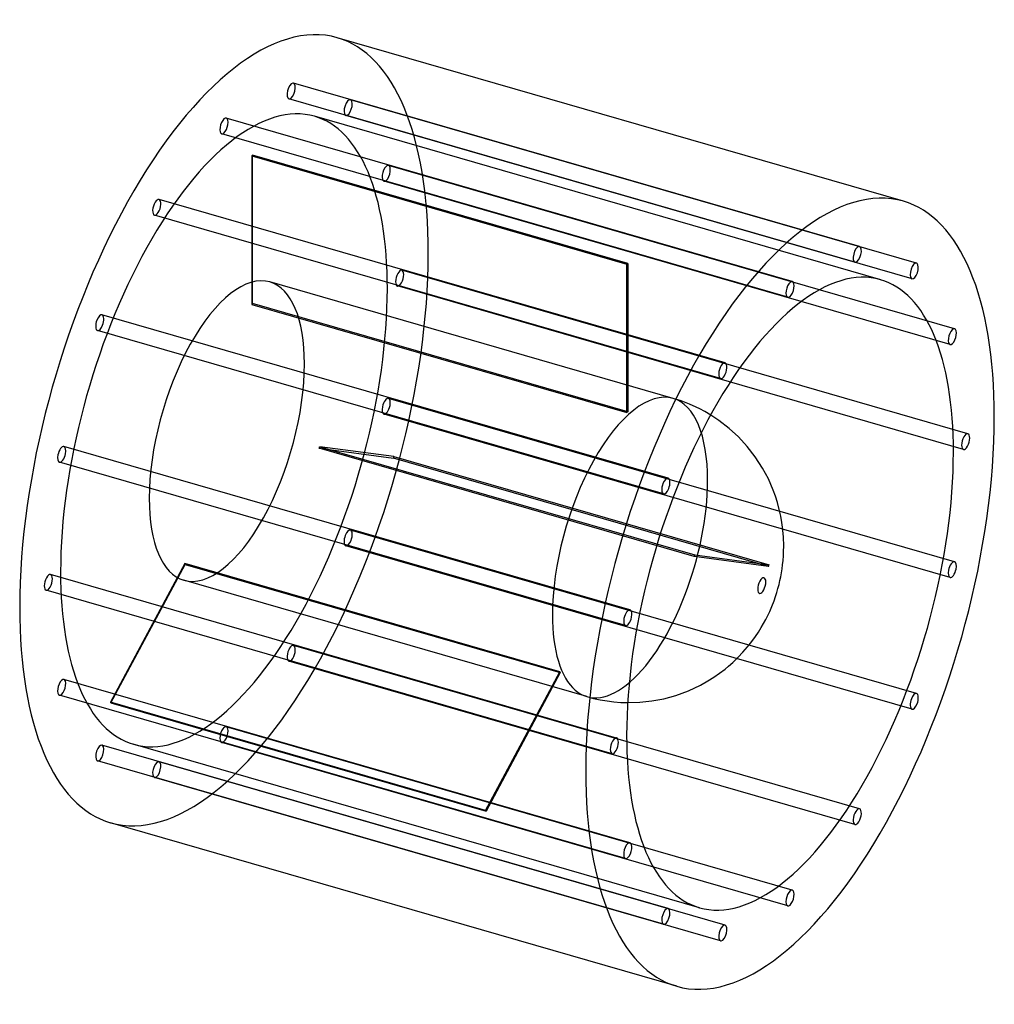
# Model space of a CAD drawing. Header units: millimetres. Extents: x -596 to 596, y -603 to 603.
import ezdxf

# ---------------------------------------------------------------- set-up
doc = ezdxf.new("R2010")
doc.units = ezdxf.units.MM
doc.layers.add('HIDDEN', color=7, linetype='Continuous')
doc.layers.add('THICK', color=7, linetype='Continuous')

msp = doc.modelspace()

# ---------------------------------------------------------------- linework, layer by layer
at = {"layer": 'HIDDEN'}
for p, q in [((431.5, 324.9), (-261.4, 524.9)), ((425.9, 305.7), (-266.9, 505.7)), ((501.2, 304.6), (-191.6, 504.6)), ((457.4, 284.3), (-235.5, 484.3)), ((495.7, 285.4), (-197.2, 485.4)), ((349.2, 282), (-343.6, 482)), ((343.6, 262.8), (-349.2, 462.8)), ((-312.3, 436), (-312.3, 254.1)), ((-312.3, 436), (146.7, 303.5)), ((-311.3, 255), (-311.3, 436.8)), ((147.7, 304.3), (-311.3, 436.8)), ((547.8, 224.1), (-145, 424.1)), ((542.3, 204.9), (-150.5, 404.9)), ((266.9, 182.4), (-425.9, 382.4)), ((261.4, 163.2), (-431.5, 363.2)), ((146.7, 121.6), (146.7, 303.5)), ((147.7, 304.3), (147.7, 122.5)), ((564.2, 95.8), (-128.6, 295.8)), ((203.3, 139.1), (-290.2, 281.5)), ((558.6, 76.6), (-134.2, 276.6)), ((-312.3, 254.1), (146.7, 121.6)), ((147.7, 122.5), (-311.3, 255)), ((197.2, 41.3), (-495.7, 241.3)), ((191.6, 22.1), (-501.2, 222.1)), ((547.8, -60.9), (-145, 139.1)), ((213.2, 135.9), (203.3, 139.1)), ((223.5, 131.9), (213.2, 135.9)), ((231.4, 128.4), (223.5, 131.9)), ((236.2, 126.1), (231.4, 128.4)), ((242.3, 122.8), (236.2, 126.1)), ((249.3, 118.7), (242.3, 122.8)), ((542.3, -80.1), (-150.5, 119.9)), ((150.5, -119.9), (-542.3, 80.1)), ((229.2, -54.5), (-229.7, 78)), ((-229.7, 78), (-138.8, 65.8)), ((-229.2, 79.9), (229.7, -52.6)), ((-138.3, 67.8), (-229.2, 79.9)), ((145, -139.1), (-547.8, 60.9)), ((320.2, -66.7), (-138.8, 65.8)), ((-138.3, 67.8), (320.7, -64.7)), ((501.2, -222.1), (-191.6, -22.1)), ((495.7, -241.3), (-197.2, -41.3)), ((320.2, -66.7), (229.2, -54.5)), ((229.7, -52.6), (320.7, -64.7)), ((-394.3, -63), (-485.2, -232.7)), ((-484.7, -233.7), (-393.8, -64.1)), ((64.7, -195.5), (-394.3, -63)), ((-393.8, -64.1), (65.2, -196.6)), ((134.2, -276.6), (-558.6, -76.6)), ((97.9, -226), (-395.6, -83.5)), ((128.6, -295.8), (-564.2, -95.8)), ((431.5, -363.2), (-261.4, -163.2)), ((425.9, -382.4), (-266.9, -182.4)), ((-26.2, -365.2), (64.7, -195.5)), ((65.2, -196.6), (-25.7, -366.2)), ((150.5, -404.9), (-542.3, -204.9)), ((145, -424.1), (-547.8, -224.1)), ((97.9, -226), (106, -228.2)), ((106, -228.2), (114.1, -229.9)), ((-26.2, -365.2), (-485.2, -232.7)), ((-484.7, -233.7), (-25.7, -366.2)), ((114.1, -229.9), (122.4, -231.3)), ((122.4, -231.3), (130.7, -232.4)), ((130.7, -232.4), (139.2, -233.1)), ((139.2, -233.1), (147.7, -233.3)), ((349.2, -462.8), (-343.6, -262.8)), ((197.2, -485.4), (-495.7, -285.4)), ((235.5, -484.3), (-457.4, -284.3)), ((343.6, -482), (-349.2, -282)), ((191.6, -504.6), (-501.2, -304.6)), ((266.9, -505.7), (-425.9, -305.7)), ((261.4, -524.9), (-431.5, -324.9))]:
    msp.add_line(p, q, dxfattribs=at)
for centre, major_axis, start_param, end_param in [((-346.4, 100), (138.7, 480.4), -0.982794, 0), ((-264.1, 515.3), (-2.77, -9.61), -2.946289, 0.000007), ((-264.1, 515.3), (-2.77, -9.61), 0.195304, 3.141599), ((-264.1, 515.3), (-2.77, -9.61), -3.141586, -2.946289), ((-346.4, 100), (-110.9, -384.3), -3.141593, -0.982794), ((-264.1, 515.3), (-2.77, -9.61), 0.000007, 0.195304), ((-194.4, 495), (-2.77, -9.61), -3.141586, -0.197396), ((-194.4, 495), (-2.77, -9.61), 0.000007, 2.944197), ((-194.4, 495), (-2.77, -9.61), 2.944197, 3.141599), ((-346.4, 472.4), (-2.77, -9.61), -3.141586, -2.55359), ((-346.4, 100), (-110.9, -384.3), 2.158799, 3.141593), ((-194.4, 495), (-2.77, -9.61), -0.197396, 0.000007), ((-346.4, 472.4), (-2.77, -9.61), -2.55359, 0.000007), ((-346.4, 472.4), (-2.77, -9.61), 0.588003, 3.141599), ((-346.4, 472.4), (-2.77, -9.61), 0.000007, 0.588003), ((-311.8, 90), (-110.9, -384.3), -2.55609, -2.55109), ((-147.8, 414.5), (-2.77, -9.61), -3.141586, -0.590095), ((-147.8, 414.5), (-2.77, -9.61), 0.000007, 2.551498), ((-147.8, 414.5), (-2.77, -9.61), 2.551498, 3.141599), ((-147.8, 414.5), (-2.77, -9.61), -0.590095, 0.000007), ((-428.7, 372.8), (-2.77, -9.61), -2.160891, 0.000007), ((-428.7, 372.8), (-2.77, -9.61), -3.141586, -2.160891), ((-428.7, 372.8), (-2.77, -9.61), 0.980702, 3.141599), ((-428.7, 372.8), (-2.77, -9.61), 0.000007, 0.980702), ((-346.4, 100), (138.7, 480.4), -3.141593, -0.982794), ((147.2, -42.5), (110.9, 384.3), 0.585503, 0.590503), ((-342.9, 99), (52.7, 182.5), 0, 2.158799), ((-131.4, 286.2), (-2.77, -9.61), -3.141586, -0.982794), ((-131.4, 286.2), (-2.77, -9.61), 0.000007, 2.158799), ((-131.4, 286.2), (-2.77, -9.61), 2.158799, 3.141599), ((-342.9, 99), (52.7, 182.5), -0.982794, 0), ((-131.4, 286.2), (-2.77, -9.61), -0.982794, 0.000007), ((-346.4, 100), (-110.9, -384.3), 0, 2.158799), ((-311.8, 90), (-52.7, -182.5), -2.558853, -2.548327), ((-498.4, 231.7), (-2.77, -9.61), -3.141586, -1.768192), ((-498.4, 231.7), (-2.77, -9.61), 1.373401, 3.141599), ((-498.4, 231.7), (-2.77, -9.61), -1.768192, 0.000007), ((-498.4, 231.7), (-2.77, -9.61), 0.000007, 1.373401), ((-342.9, 99), (52.7, 182.5), -3.141592, -0.982794), ((150.6, -43.5), (-52.7, -182.5), -3.141486, -0.982794), ((-147.8, 129.5), (-2.77, -9.61), -3.141586, -1.375493), ((-147.8, 129.5), (-2.77, -9.61), 1.7661, 3.141599), ((150.6, -43.5), (-52.7, -182.5), 2.158799, 3.141593), ((150.6, -43.5), (-52.7, -182.5), -3.141592, -3.141486), ((-147.8, 129.5), (-2.77, -9.61), -1.375493, 0.000007), ((-147.8, 129.5), (-2.77, -9.61), 0.000007, 1.7661), ((147.2, -42.5), (52.7, 182.5), 0.582739, 0.593266), ((-545, 70.5), (-2.77, -9.61), -3.141586, -1.375493), ((-545, 70.5), (-2.77, -9.61), 1.7661, 3.141599), ((-311.8, 90), (-52.7, -182.5), 1.629937, 1.640463), ((-545, 70.5), (-2.77, -9.61), -1.375493, 0.000007), ((-545, 70.5), (-2.77, -9.61), 0.000007, 1.7661), ((-311.8, 90), (-110.9, -384.3), 1.6327, 1.6377), ((150.6, -43.5), (-52.7, -182.5), 0.588003, 2.158799), ((-342.9, 99), (52.7, 182.5), 2.158799, 3.141593), ((-194.4, -31.7), (-2.77, -9.61), -3.141586, -1.768192), ((-194.4, -31.7), (-2.77, -9.61), 1.373401, 3.141599), ((-194.4, -31.7), (-2.77, -9.61), -1.768192, 0.000007), ((-194.4, -31.7), (-2.77, -9.61), 0.000007, 1.373401), ((147.2, -42.5), (52.7, 182.5), -1.511656, -1.501129), ((-311.8, 90), (-52.7, -182.5), -0.464458, -0.453932), ((147.2, -42.5), (110.9, 384.3), -1.508893, -1.503892), ((-561.4, -86.2), (-2.77, -9.61), -3.141586, -0.982794), ((-561.4, -86.2), (-2.77, -9.61), 0.000007, 2.158799), ((-561.4, -86.2), (-2.77, -9.61), 2.158799, 3.141599), ((-346.4, 100), (-110.9, -384.3), -0.982794, 0), ((-561.4, -86.2), (-2.77, -9.61), -0.982794, 0.000007), ((150.6, -43.5), (-52.7, -182.5), -0.982794, 0.588003), ((-264.1, -172.8), (-2.77, -9.61), -2.160891, 0.000007), ((-264.1, -172.8), (-2.77, -9.61), -3.141586, -2.160891), ((-264.1, -172.8), (-2.77, -9.61), 0.980702, 3.141599), ((-264.1, -172.8), (-2.77, -9.61), 0.000007, 0.980702), ((-545, -214.5), (-2.77, -9.61), -3.141586, -0.590095), ((147.2, -42.5), (52.7, 182.5), 2.677135, 2.687661), ((-545, -214.5), (-2.77, -9.61), 0.000007, 2.551498), ((-545, -214.5), (-2.77, -9.61), 2.551498, 3.141599), ((-545, -214.5), (-2.77, -9.61), -0.590095, 0.000007), ((-311.8, 90), (-110.9, -384.3), -0.461695, -0.456695), ((-346.4, -272.4), (-2.77, -9.61), -2.55359, 0.000007), ((-346.4, -272.4), (-2.77, -9.61), -3.141586, -2.55359), ((-346.4, -272.4), (-2.77, -9.61), 0.588003, 3.141599), ((-498.4, -295), (-2.77, -9.61), -3.141586, -0.197396), ((-498.4, -295), (-2.77, -9.61), 0.000007, 2.944197), ((-498.4, -295), (-2.77, -9.61), 2.944197, 3.141599), ((-346.4, -272.4), (-2.77, -9.61), 0.000007, 0.588003), ((-498.4, -295), (-2.77, -9.61), -0.197396, 0.000007), ((-428.7, -315.3), (-2.77, -9.61), -2.946289, 0.000007), ((-428.7, -315.3), (-2.77, -9.61), 0.195304, 3.141599), ((-428.7, -315.3), (-2.77, -9.61), -3.141586, -2.946289), ((-428.7, -315.3), (-2.77, -9.61), 0.000007, 0.195304), ((147.2, -42.5), (110.9, 384.3), 2.679898, 2.684898)]:
    msp.add_ellipse(centre, major_axis=major_axis, ratio=0.433013, start_param=start_param, end_param=end_param, dxfattribs=at)
at = {"layer": 'THICK'}
for p, q in [((485.1, 380.4), (-207.7, 580.4)), ((259.4, 112.1), (249.3, 118.7)), ((272, 102.3), (259.4, 112.1)), ((283.4, 91.8), (272, 102.3)), ((294.1, 80.3), (283.4, 91.8)), ((303.9, 67.7), (294.1, 80.3)), ((312.8, 53.8), (303.9, 67.7)), ((319.9, 40.6), (312.8, 53.8)), ((325.8, 26.9), (319.9, 40.6)), ((328.5, 19.5), (325.8, 26.9)), ((331, 11.8), (328.5, 19.5)), ((333.3, 3.2), (331, 11.8)), ((335.1, -4.9), (333.3, 3.2)), ((336.5, -13), (335.1, -4.9)), ((337.3, -18.5), (336.5, -13)), ((338.4, -30.3), (337.3, -18.5)), ((338.7, -41.8), (338.4, -30.3)), ((338.3, -53.7), (338.6, -47.9)), ((338.6, -47.9), (338.7, -41.8)), ((337.3, -64.7), (337.9, -59.3)), ((337.9, -59.3), (338.3, -53.7)), ((335.9, -74.5), (336.7, -69.7)), ((336.7, -69.7), (337.3, -64.7)), ((332.9, -88.8), (334.1, -83.8)), ((334.1, -83.8), (335, -79.2)), ((335, -79.2), (335.9, -74.5)), ((330.2, -98.5), (331.6, -93.7)), ((331.6, -93.7), (332.9, -88.8)), ((326.8, -108.6), (328.7, -103.3)), ((328.7, -103.3), (330.2, -98.5)), ((321.5, -121.7), (324.2, -115.5)), ((324.2, -115.5), (326.8, -108.6)), ((314.1, -136.4), (316.8, -131.4)), ((316.8, -131.4), (319.2, -126.5)), ((319.2, -126.5), (321.5, -121.7)), ((307.7, -146.9), (311.1, -141.5)), ((311.1, -141.5), (314.1, -136.4)), ((299.8, -158.3), (304, -152.4)), ((304, -152.4), (307.7, -146.9)), ((288.7, -171.7), (294.4, -165.1)), ((294.4, -165.1), (296.5, -162.6)), ((296.5, -162.6), (299.8, -158.3)), ((276.4, -184.1), (282.9, -177.8)), ((282.9, -177.8), (288.7, -171.7)), ((260.1, -197.4), (266.9, -192.2)), ((266.9, -192.2), (271.2, -188.7)), ((271.2, -188.7), (276.4, -184.1)), ((245.9, -206.7), (253.2, -202.2)), ((253.2, -202.2), (260.1, -197.4)), ((222.1, -218.8), (236.8, -211.9)), ((236.8, -211.9), (245.9, -206.7)), ((177.2, -231.3), (191.9, -228.5)), ((191.9, -228.5), (206.7, -224.5)), ((206.7, -224.5), (222.1, -218.8)), ((147.7, -233.3), (162.5, -232.9)), ((162.5, -232.9), (177.2, -231.3)), ((207.7, -580.4), (-485.1, -380.4))]:
    msp.add_line(p, q, dxfattribs=at)
for centre, major_axis, start_param, end_param in [((-346.4, 100), (138.7, 480.4), 0, 2.158799), ((346.4, -100), (-138.7, -480.4), -3.141593, -0.982794), ((346.4, -100), (-138.7, -480.4), 2.158799, 3.141593), ((428.7, 315.3), (2.77, 9.61), 0.195304, 3.141599), ((428.7, 315.3), (2.77, 9.61), -2.946289, 0.000007), ((428.7, 315.3), (2.77, 9.61), 0.000007, 0.195304), ((346.4, -100), (110.9, 384.3), 0, 2.158799), ((428.7, 315.3), (2.77, 9.61), -3.141586, -2.946289), ((498.4, 295), (2.77, 9.61), 0.000007, 2.944197), ((498.4, 295), (2.77, 9.61), -3.141586, -0.197396), ((498.4, 295), (2.77, 9.61), -0.197396, 0.000007), ((346.4, 272.4), (2.77, 9.61), 0.588003, 3.141599), ((346.4, 272.4), (2.77, 9.61), 0.000007, 0.588003), ((346.4, 272.4), (2.77, 9.61), -2.55359, 0.000007), ((346.4, -100), (110.9, 384.3), -0.982794, 0), ((498.4, 295), (2.77, 9.61), 2.944197, 3.141599), ((346.4, 272.4), (2.77, 9.61), -3.141586, -2.55359), ((545, 214.5), (2.77, 9.61), 0.000007, 2.551498), ((545, 214.5), (2.77, 9.61), -3.141586, -0.590095), ((545, 214.5), (2.77, 9.61), -0.590095, 0.000007), ((545, 214.5), (2.77, 9.61), 2.551498, 3.141599), ((264.1, 172.8), (2.77, 9.61), 0.000007, 0.980702), ((264.1, 172.8), (2.77, 9.61), -2.160891, 0.000007), ((264.1, 172.8), (2.77, 9.61), 0.980702, 3.141599), ((264.1, 172.8), (2.77, 9.61), -3.141586, -2.160891), ((346.4, -100), (-138.7, -480.4), 0, 2.158799), ((561.4, 86.2), (2.77, 9.61), 0.000007, 2.158799), ((561.4, 86.2), (2.77, 9.61), -3.141586, -0.982794), ((561.4, 86.2), (2.77, 9.61), -0.982794, 0.000007), ((346.4, -100), (110.9, 384.3), -3.141593, -0.982794), ((561.4, 86.2), (2.77, 9.61), 2.158799, 3.141599), ((194.4, 31.7), (2.77, 9.61), 0.000007, 1.373401), ((194.4, 31.7), (2.77, 9.61), -1.768192, 0.000007), ((194.4, 31.7), (2.77, 9.61), 1.373401, 3.141599), ((194.4, 31.7), (2.77, 9.61), -3.141586, -1.768192), ((545, -70.5), (2.77, 9.61), 1.7661, 3.141599), ((545, -70.5), (2.77, 9.61), 0.000007, 1.7661), ((545, -70.5), (2.77, 9.61), -3.141586, -1.375493), ((545, -70.5), (2.77, 9.61), -1.375493, 0.000007), ((311.8, -90), (-2.75, -9.51), 2.158799, 5.300392), ((311.8, -90), (-2.75, -9.51), -0.982794, 2.158799), ((-346.4, 100), (138.7, 480.4), 2.158799, 3.141593), ((147.8, -129.5), (2.77, 9.61), 0.000007, 1.7661), ((147.8, -129.5), (2.77, 9.61), -1.375493, 0.000007), ((147.8, -129.5), (2.77, 9.61), 1.7661, 3.141599), ((147.8, -129.5), (2.77, 9.61), -3.141586, -1.375493), ((498.4, -231.7), (2.77, 9.61), 1.373401, 3.141599), ((498.4, -231.7), (2.77, 9.61), 0.000007, 1.373401), ((498.4, -231.7), (2.77, 9.61), -1.768192, 0.000007), ((498.4, -231.7), (2.77, 9.61), -3.141586, -1.768192), ((131.4, -286.2), (2.77, 9.61), 0.000007, 2.158799), ((131.4, -286.2), (2.77, 9.61), -0.982794, 0.000007), ((346.4, -100), (110.9, 384.3), 2.158799, 3.141593), ((131.4, -286.2), (2.77, 9.61), -3.141586, -0.982794), ((131.4, -286.2), (2.77, 9.61), 2.158799, 3.141599), ((346.4, -100), (-138.7, -480.4), -0.982794, 0), ((428.7, -372.8), (2.77, 9.61), 0.980702, 3.141599), ((428.7, -372.8), (2.77, 9.61), 0.000007, 0.980702), ((428.7, -372.8), (2.77, 9.61), -2.160891, 0.000007), ((428.7, -372.8), (2.77, 9.61), -3.141586, -2.160891), ((147.8, -414.5), (2.77, 9.61), 0.000007, 2.551498), ((147.8, -414.5), (2.77, 9.61), -3.141586, -0.590095), ((147.8, -414.5), (2.77, 9.61), -0.590095, 0.000007), ((147.8, -414.5), (2.77, 9.61), 2.551498, 3.141599), ((346.4, -472.4), (2.77, 9.61), 0.588003, 3.141599), ((346.4, -472.4), (2.77, 9.61), 0.000007, 0.588003), ((346.4, -472.4), (2.77, 9.61), -2.55359, 0.000007), ((346.4, -472.4), (2.77, 9.61), -3.141586, -2.55359), ((194.4, -495), (2.77, 9.61), 0.000007, 2.944197), ((194.4, -495), (2.77, 9.61), -3.141586, -0.197396), ((194.4, -495), (2.77, 9.61), -0.197396, 0.000007), ((194.4, -495), (2.77, 9.61), 2.944197, 3.141599), ((264.1, -515.3), (2.77, 9.61), 0.195304, 3.141599), ((264.1, -515.3), (2.77, 9.61), -2.946289, 0.000007), ((264.1, -515.3), (2.77, 9.61), 0.000007, 0.195304), ((264.1, -515.3), (2.77, 9.61), -3.141586, -2.946289)]:
    msp.add_ellipse(centre, major_axis=major_axis, ratio=0.433013, start_param=start_param, end_param=end_param, dxfattribs=at)

doc.saveas('drawing.dxf')
